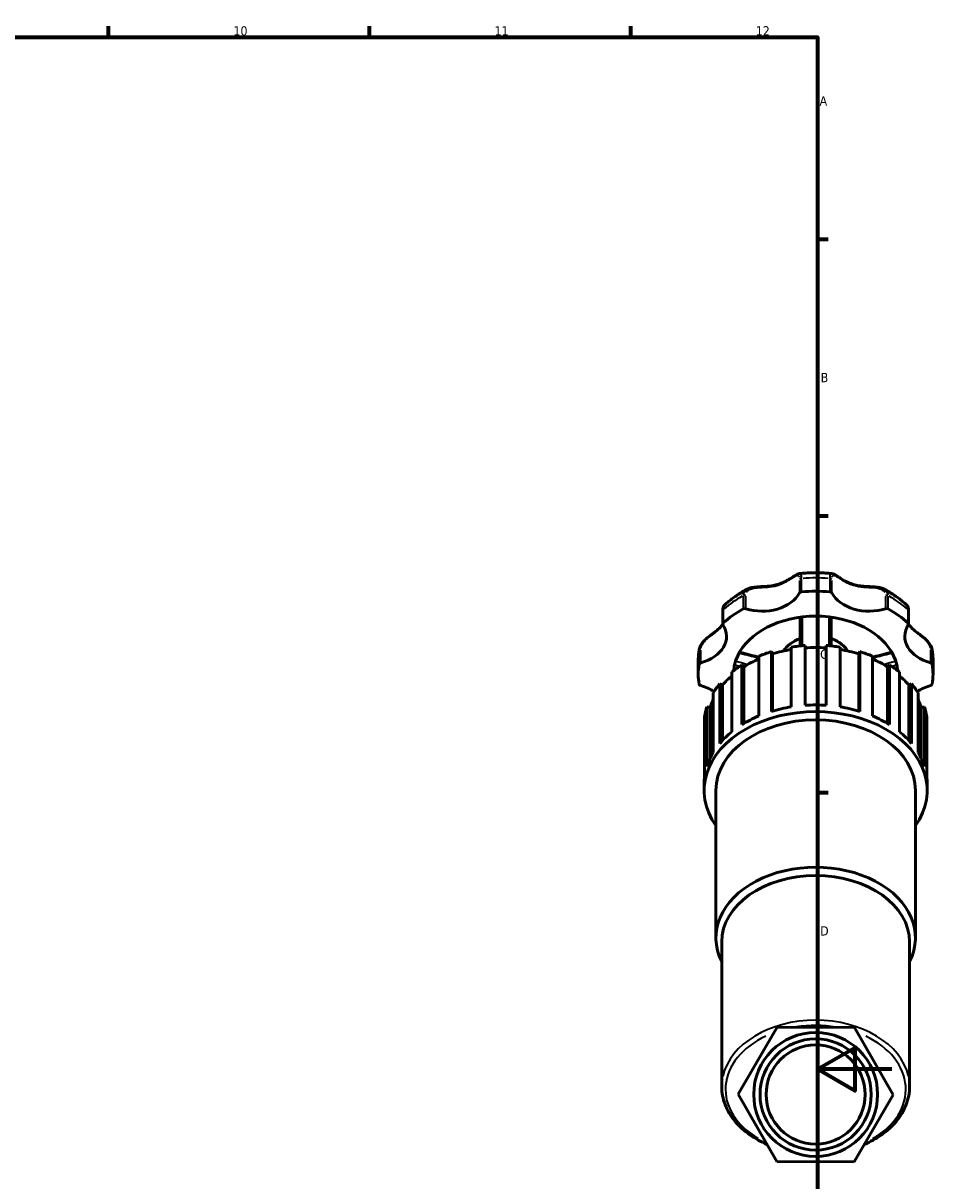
# Model space of a CAD drawing. Header units: millimetres. Extents: x 0 to 983, y 0 to 1098.
# Tile 5 of 8: x 608 to 854, y 267 to 578. Entities that reach past the tile are written whole.
import ezdxf

# ---------------------------------------------------------------- set-up
doc = ezdxf.new("R2010")
doc.units = ezdxf.units.MM
for name, color, linetype, lineweight in [('Border (ISO)', 7, 'Continuous', 70), ('Visible (ISO)', 7, 'Continuous', 50), ('Visible Narrow (ISO)', 7, 'Continuous', 35)]:
    doc.layers.add(name, color=color, linetype=linetype, lineweight=lineweight)
doc.styles.add('Note Text (ISO)', font='tahoma.ttf')

# ---------------------------------------------------------------- blocks, each defined once
blk = doc.blocks.new('Borders Default Border')
at = {"layer": 'Border (ISO)'}
for p, q in [((630.75, 574), (630.75, 576.9)), ((700.83, 574), (700.83, 576.9)), ((770.92, 574), (770.92, 576.9)), ((821, 519.75), (823.9, 519.75)), ((821, 445.5), (823.9, 445.5)), ((821, 371.25), (823.9, 371.25))]:
    blk.add_line(p, q, dxfattribs=at)
at = {"layer": 'Border (ISO)', "flags": 128}
for points in [[(20, 20), (20, 574), (821, 574), (821, 20), (20, 20)], [(841, 297), (821, 297), (831, 302.77), (831, 291.23), (821, 297)]]:
    blk.add_lwpolyline(points, dxfattribs=at)
at = {"layer": 'Border (ISO)', "color": 232, "true_color": 0xca0064, "char_height": 2.5, "attachment_point": 7, "style": 'Note Text (ISO)'}
for s, insert in [('10', (664.29, 574.35)), ('11', (734.37, 574.4)), ('12', (804.46, 574.4)), ('A', (821.59, 555.62)), ('B', (821.89, 481.37)), ('C', (821.73, 407.08)), ('D', (821.73, 332.88))]:
    blk.add_mtext(s, dxfattribs=dict(at, insert=insert))

msp = doc.modelspace()

# ---------------------------------------------------------------- linework, layer by layer
at = {"layer": 'Visible (ISO)'}
for p, q in [((795.599, 420.02), (795.599, 416.456)), ((845.455, 416.456), (845.455, 420.02)), ((813.983, 410.284), (813.983, 394.247)), ((817.727, 394.666), (817.727, 410.703)), ((823.327, 410.703), (823.327, 394.666)), ((827.071, 394.247), (827.071, 410.284)), ((805.28, 407.844), (805.28, 391.806)), ((808.657, 409.06), (808.936, 408.454)), ((808.657, 393.023), (808.657, 409.06)), ((808.936, 408.454), (808.936, 393.107)), ((832.118, 408.454), (832.397, 409.06)), ((832.118, 408.454), (832.118, 393.107)), ((832.397, 409.06), (832.397, 393.023)), ((835.774, 391.806), (835.774, 407.844)), ((789.027, 403.009), (789.027, 406.573)), ((800.749, 405.516), (801.28, 405)), ((800.749, 389.479), (800.749, 405.516)), ((801.28, 405), (801.28, 389.801)), ((839.774, 405), (840.305, 405.516)), ((839.774, 405), (839.774, 389.801)), ((840.305, 405.516), (840.305, 389.479)), ((852.027, 403.009), (852.027, 406.573)), ((798.069, 403.621), (798.069, 387.584)), ((842.985, 387.584), (842.985, 403.621)), ((793.057, 398.029), (793.057, 381.992)), ((794.778, 400.417), (795.507, 400.042)), ((794.778, 384.38), (794.778, 400.417)), ((795.507, 400.042), (795.507, 385.207)), ((845.547, 400.042), (846.276, 400.417)), ((845.547, 400.042), (845.547, 385.207)), ((846.276, 400.417), (846.276, 384.38)), ((847.997, 381.992), (847.997, 398.029)), ((790.733, 391.616), (790.733, 375.579)), ((791.326, 394.263), (792.184, 394.066)), ((791.326, 378.226), (791.326, 394.263)), ((792.184, 394.066), (792.184, 380.388)), ((848.87, 394.066), (849.728, 394.263)), ((848.87, 394.066), (848.87, 380.388)), ((849.728, 394.263), (849.728, 378.226)), ((850.321, 375.579), (850.321, 391.616)), ((790.602, 371.817), (790.602, 373.599)), ((850.452, 371.817), (850.452, 373.599)), ((793.752, 332.281), (793.752, 371.817)), ((847.302, 332.281), (847.302, 371.817)), ((795.327, 292.338), (795.327, 331.167)), ((845.727, 292.338), (845.727, 331.167)), ((810.201, 308.269), (799.743, 290.308)), ((830.986, 308.193), (810.201, 308.269)), ((841.311, 290.154), (830.986, 308.193)), ((799.743, 290.308), (810.068, 272.269)), ((830.853, 272.193), (841.311, 290.154)), ((810.068, 272.269), (830.853, 272.193))]:
    msp.add_line(p, q, dxfattribs=at)
for radius in [16.625, 14.925, 13.3]:
    msp.add_circle((820.527, 290.231), radius, dxfattribs=at)
for centre, major_axis, start_param, end_param in [((806.189, 427.485), (10.691, 0), 4.2891247, 5.9210514), ((816.842, 424.632), (-0.7, 0), 4.8323273, 5.9210514), ((820.527, 403.009), (31.5, 0), 1.450858, 1.6907347), ((824.212, 424.632), (0.7, 0), 0.3621339, 1.450858), ((834.865, 427.485), (-10.691, 0), 0.3621339, 1.9940606), ((820.527, 403.009), (31.5, 0), 2.2362562, 2.4761328), ((801.51, 420.141), (0.7, 0), 1.1475321, 2.2362562), ((839.544, 420.141), (0.7, 0), 0.9053365, 1.9940606), ((820.527, 403.009), (31.5, 0), 0.6654598, 0.9053365), ((796.299, 416.456), (-0.7, 0), 5.6177255, 6.7064496), ((820.527, 403.009), (-22.05, 0), 4.8735584, 6.1220159), ((820.527, 403.009), (22.05, 0), 1.409627, 1.7319657), ((820.527, 403.009), (22.05, 0), 0.1611694, 1.409627), ((844.755, 416.456), (0.7, 0), 5.8599211, 6.9486451), ((785.913, 413.148), (10.691, 0), 5.0745229, 6.7064496), ((855.141, 413.148), (-10.691, 0), 5.8599211, 7.4918477), ((820.527, 389.636), (29.925, 0), 1.6645006, 1.7912513), ((820.527, 389.636), (29.027, 0), 1.474185, 1.6674076), ((820.527, 389.636), (29.925, 0), 1.3503414, 1.477092), ((820.527, 389.636), (29.027, 0), 2.1238253, 2.2957262), ((820.527, 389.636), (29.925, 0), 1.9786599, 2.1054105), ((820.527, 389.636), (29.027, 0), 1.7981876, 1.9815669), ((820.527, 389.636), (29.027, 0), 1.1600258, 1.3434051), ((820.527, 389.636), (29.925, 0), 1.0361821, 1.1629327), ((820.527, 389.636), (29.027, 0), 0.8458665, 1.0177673), ((820.527, 403.009), (-31.5, 0), 6.163247, 6.4031236), ((789.948, 405.615), (-0.7, 0), 5.0745229, 6.163247), ((820.527, 389.636), (29.925, 0), 2.2928192, 2.4195698), ((820.527, 403.009), (-22.05, 0), 6.1220159, 6.2212703), ((820.527, 389.636), (29.925, 0), 0.7220229, 0.8487735), ((820.527, 403.009), (22.05, 0), 0.061915, 0.1611694), ((851.106, 405.615), (0.7, 0), 0.1199383, 1.2086624), ((820.527, 403.009), (31.5, 0), 6.163247, 6.4031236), ((820.527, 389.636), (29.027, 0), 2.4554266, 2.6098854), ((820.527, 389.636), (29.027, 0), 0.5317072, 0.6861661), ((789.948, 400.403), (-0.7, 0), 0.1199383, 1.2086624), ((785.913, 392.871), (10.691, 0), 0.8126333, 1.2086624), ((820.527, 389.636), (29.925, 0), 2.6069784, 2.7337291), ((820.527, 389.636), (29.925, 0), 0.4078636, 0.5346142), ((855.141, 392.871), (10.691, 0), 1.9329302, 2.3289594), ((851.106, 400.403), (0.7, 0), 5.0745229, 6.163247), ((820.527, 389.636), (-29.027, 0), 5.9541706, 6.0656373), ((820.527, 373.599), (-29.925, 0), 4.6186847, 4.8060933), ((820.527, 389.636), (29.027, 0), 0.217548, 0.3290147), ((820.527, 371.817), (-29.925, 0), 2.6786379, 6.74614), ((820.527, 389.636), (-29.925, 0), 6.0627304, 6.189481), ((820.527, 371.817), (-26.775, 0), 3.1415927, 6.2831853), ((820.527, 373.599), (-29.925, 0), 5.2470032, 5.4344118), ((820.527, 373.599), (-29.925, 0), 4.9328439, 5.1202526), ((820.527, 373.599), (-29.925, 0), 4.3045254, 4.491934), ((820.527, 373.599), (-29.925, 0), 3.9903661, 4.1777748), ((820.527, 389.636), (29.925, 0), 0.0937043, 0.2204549), ((820.527, 373.599), (-29.925, 0), 5.5611625, 5.7485711), ((820.527, 373.599), (-29.925, 0), 3.6762069, 3.8636155), ((820.527, 373.599), (-29.925, 0), 5.8753217, 6.0627304), ((820.527, 373.599), (29.925, 0), 0.2204549, 0.4078636), ((820.527, 373.599), (-29.925, 0), 6.189481, 6.2831853), ((820.527, 373.599), (29.925, 0), 0, 0.0937043), ((820.527, 332.281), (-26.775, 0), 2.7968915, 6.6278865), ((820.527, 331.167), (-25.2, 0), 3.1415927, 6.2831853)]:
    msp.add_ellipse(centre, major_axis=major_axis, ratio=0.7071068, start_param=start_param, end_param=end_param, dxfattribs=at)
for points, knots in [([(802.128, 425.83), (802.483, 426.02), (802.873, 426.145), (803.795, 426.35), (804.338, 426.406), (805.234, 426.471), (805.586, 426.489), (806.362, 426.526), (806.785, 426.546), (807.717, 426.608), (808.221, 426.656), (809.233, 426.805), (809.738, 426.909), (810.718, 427.184), (811.192, 427.354), (812.106, 427.751), (812.546, 427.977), (813.385, 428.457), (813.785, 428.711), (814.458, 429.148), (814.739, 429.335), (815.202, 429.62), (815.389, 429.729), (815.772, 429.909), (815.967, 429.986), (816.209, 430.011)], [0.2775925, 0.2775925, 0.2775925, 0.2775925, 0.4052585, 0.4052585, 0.5681733, 0.5681733, 0.6731903, 0.6731903, 0.8014676, 0.8014676, 0.960271, 0.960271, 1.1285553, 1.1285553, 1.2968395, 1.2968395, 1.4651238, 1.4651238, 1.633408, 1.633408, 1.7666248, 1.7666248, 1.86353, 1.86353, 1.9604351, 1.9604351, 1.9604351, 1.9604351]), ([(816.209, 430.011), (816.782, 430.07), (817.356, 430.117), (818.507, 430.187), (819.084, 430.21), (820.238, 430.234), (820.816, 430.234), (821.97, 430.21), (822.547, 430.187), (823.698, 430.117), (824.272, 430.07), (824.845, 430.011)], [4.56861268, 4.56861268, 4.56861268, 4.56861268, 4.6261232, 4.6261232, 4.68363372, 4.68363372, 4.74114424, 4.74114424, 4.79865476, 4.79865476, 4.85616528, 4.85616528, 4.85616528, 4.85616528]), ([(824.845, 430.011), (825.056, 429.989), (825.231, 429.927), (825.623, 429.755), (825.836, 429.63), (826.295, 429.347), (826.539, 429.186), (827.082, 428.832), (827.384, 428.637), (828.09, 428.21), (828.501, 427.98), (829.374, 427.555), (829.837, 427.363), (830.794, 427.044), (831.288, 426.916), (832.308, 426.723), (832.833, 426.657), (833.907, 426.564), (834.457, 426.537), (835.448, 426.49), (835.888, 426.469), (836.666, 426.407), (837.005, 426.371), (837.619, 426.273), (837.895, 426.215), (838.428, 426.057), (838.686, 425.958), (838.926, 425.83)], [0.3251438, 0.3251438, 0.3251438, 0.3251438, 0.4096265, 0.4096265, 0.5212387, 0.5212387, 0.6374534, 0.6374534, 0.7675018, 0.7675018, 0.9295191, 0.9295191, 1.0978033, 1.0978033, 1.2660874, 1.2660874, 1.4343715, 1.4343715, 1.6018117, 1.6018117, 1.732688, 1.732688, 1.8348816, 1.8348816, 1.9214333, 1.9214333, 2.0079851, 2.0079851, 2.0079851, 2.0079851]), ([(796.083, 421.574), (796.439, 421.901), (796.804, 422.22), (797.556, 422.841), (797.942, 423.142), (798.732, 423.728), (799.136, 424.012), (799.963, 424.563), (800.384, 424.829), (801.244, 425.343), (801.682, 425.591), (802.128, 425.83)], [3.79610772, 3.79610772, 3.79610772, 3.79610772, 3.84970142, 3.84970142, 3.90329512, 3.90329512, 3.95688882, 3.95688882, 4.01048253, 4.01048253, 4.06407623, 4.06407623, 4.06407623, 4.06407623]), ([(838.926, 425.83), (839.372, 425.591), (839.81, 425.343), (840.67, 424.829), (841.091, 424.563), (841.918, 424.012), (842.322, 423.728), (843.112, 423.142), (843.498, 422.841), (844.25, 422.22), (844.615, 421.901), (844.971, 421.574)], [5.36070173, 5.36070173, 5.36070173, 5.36070173, 5.41429543, 5.41429543, 5.46788914, 5.46788914, 5.52148284, 5.52148284, 5.57507654, 5.57507654, 5.62867024, 5.62867024, 5.62867024, 5.62867024]), ([(796.083, 421.574), (795.99, 421.488), (795.922, 421.395), (795.811, 421.206), (795.77, 421.11), (795.702, 420.912), (795.676, 420.81), (795.636, 420.598), (795.622, 420.488), (795.603, 420.26), (795.599, 420.142), (795.599, 420.02)], [2.06206072, 2.06206072, 2.06206072, 2.06206072, 2.10676156, 2.10676156, 2.15146241, 2.15146241, 2.19616325, 2.19616325, 2.24086409, 2.24086409, 2.28556493, 2.28556493, 2.28556493, 2.28556493]), ([(845.455, 420.02), (845.455, 420.142), (845.451, 420.26), (845.432, 420.488), (845.418, 420.598), (845.378, 420.81), (845.352, 420.912), (845.284, 421.11), (845.243, 421.206), (845.132, 421.395), (845.064, 421.488), (844.971, 421.574)], [0, 0, 0, 0, 0.04469939, 0.04469939, 0.08939877, 0.08939877, 0.13409816, 0.13409816, 0.17879755, 0.17879755, 0.22349693, 0.22349693, 0.22349693, 0.22349693]), ([(789.289, 409.645), (789.35, 410.005), (789.48, 410.357), (789.858, 411.072), (790.12, 411.43), (790.73, 412.122), (791.084, 412.453), (791.844, 413.102), (792.251, 413.415), (793.128, 414.078), (793.584, 414.418), (794.28, 414.988), (794.545, 415.221), (795.055, 415.726), (795.293, 415.998), (795.536, 416.329), (795.568, 416.375), (795.6, 416.421)], [0.0481534, 0.0481534, 0.0481534, 0.0481534, 0.1601422, 0.1601422, 0.2862116, 0.2862116, 0.4212734, 0.4212734, 0.5721202, 0.5721202, 0.7633475, 0.7633475, 0.8999146, 0.8999146, 1.0541265, 1.0541265, 1.0789542, 1.0789542, 1.0789542, 1.0789542]), ([(816.327, 418.316), (816.327, 417.866), (816.327, 417.417), (816.327, 414.838), (816.327, 412.71), (816.327, 410.587)], [0.40702637, 0.40702637, 0.40702637, 0.40702637, 0.5561217, 0.5561217, 1.26259321, 1.26259321, 1.26259321, 1.26259321]), ([(824.727, 410.587), (824.727, 411.575), (824.727, 412.564), (824.727, 415.14), (824.727, 416.727), (824.727, 418.316)], [0.81198597, 0.81198597, 0.81198597, 0.81198597, 1.14077482, 1.14077482, 1.66755283, 1.66755283, 1.66755283, 1.66755283]), ([(845.454, 416.421), (845.55, 416.281), (845.654, 416.144), (845.994, 415.732), (846.253, 415.464), (846.835, 414.932), (847.159, 414.668), (847.791, 414.178), (848.088, 413.956), (848.643, 413.536), (848.897, 413.342), (849.37, 412.964), (849.589, 412.783), (850.19, 412.25), (850.564, 411.877), (851.171, 411.107), (851.413, 410.715), (851.663, 410.088), (851.727, 409.868), (851.765, 409.645)], [1.2066134, 1.2066134, 1.2066134, 1.2066134, 1.2815851, 1.2815851, 1.4357976, 1.4357976, 1.5900101, 1.5900101, 1.7109011, 1.7109011, 1.8069683, 1.8069683, 1.8885015, 1.8885015, 2.0353051, 2.0353051, 2.168022, 2.168022, 2.2374107, 2.2374107, 2.2374107, 2.2374107]), ([(811.908, 409.236), (812.165, 409.653), (812.478, 410.049), (813.428, 411.017), (814.146, 411.542), (815.388, 412.2), (815.848, 412.402), (816.327, 412.574)], [3.55215622, 3.55215622, 3.55215622, 3.55215622, 3.74793634, 3.74793634, 4.06954472, 4.06954472, 4.24231493, 4.24231493, 4.24231493, 4.24231493]), ([(824.727, 412.574), (825.285, 412.374), (825.816, 412.133), (827.118, 411.402), (827.828, 410.85), (828.684, 409.909), (828.934, 409.58), (829.146, 409.236)], [5.18246303, 5.18246303, 5.18246303, 5.18246303, 5.38359373, 5.38359373, 5.71119881, 5.71119881, 5.87262174, 5.87262174, 5.87262174, 5.87262174]), ([(789.027, 406.573), (789.027, 406.779), (789.031, 406.984), (789.045, 407.396), (789.055, 407.601), (789.083, 408.011), (789.1, 408.216), (789.142, 408.626), (789.167, 408.83), (789.223, 409.238), (789.254, 409.442), (789.289, 409.645)], [3.14159265, 3.14159265, 3.14159265, 3.14159265, 3.1656784, 3.1656784, 3.18976414, 3.18976414, 3.21384989, 3.21384989, 3.23793563, 3.23793563, 3.26202137, 3.26202137, 3.26202137, 3.26202137]), ([(800.111, 408.9), (800.56, 408.786), (801.01, 408.672), (802.333, 408.337), (803.206, 408.116), (804.48, 407.795), (804.88, 407.695), (805.28, 407.594)], [0.22971672, 0.22971672, 0.22971672, 0.22971672, 0.37297213, 0.37297213, 0.65139692, 0.65139692, 0.7787741, 0.7787741, 0.7787741, 0.7787741]), ([(835.774, 407.594), (836.174, 407.695), (836.574, 407.795), (837.848, 408.116), (838.721, 408.337), (840.044, 408.672), (840.494, 408.786), (840.943, 408.9)], [0.80994378, 0.80994378, 0.80994378, 0.80994378, 0.9373209, 0.9373209, 1.21574568, 1.21574568, 1.35900107, 1.35900107, 1.35900107, 1.35900107]), ([(851.765, 409.645), (851.8, 409.442), (851.831, 409.238), (851.887, 408.83), (851.912, 408.626), (851.954, 408.216), (851.971, 408.011), (851.999, 407.601), (852.01, 407.396), (852.024, 406.984), (852.027, 406.779), (852.027, 406.573)], [6.16275659, 6.16275659, 6.16275659, 6.16275659, 6.18684233, 6.18684233, 6.21092807, 6.21092807, 6.23501382, 6.23501382, 6.25909956, 6.25909956, 6.28318531, 6.28318531, 6.28318531, 6.28318531]), ([(807.449, 276.846), (805.831, 277.549), (804.322, 278.386), (801.375, 280.441), (799.989, 281.701), (797.716, 284.456), (796.829, 285.952), (795.634, 289.078), (795.327, 290.707), (795.327, 292.338)], [2.1222752, 2.1222752, 2.1222752, 2.1222752, 2.3494218, 2.3494218, 2.6134788, 2.6134788, 2.8775357, 2.8775357, 3.1415927, 3.1415927, 3.1415927, 3.1415927]), ([(845.727, 292.338), (845.727, 290.707), (845.42, 289.078), (844.225, 285.952), (843.338, 284.456), (841.065, 281.701), (839.679, 280.441), (836.716, 278.374), (835.187, 277.53), (833.548, 276.821)], [0, 0, 0, 0, 0.2640569, 0.2640569, 0.5281139, 0.5281139, 0.7921708, 0.7921708, 1.0220146, 1.0220146, 1.0220146, 1.0220146])]:
    msp.add_open_spline(points, degree=3, knots=knots, dxfattribs=at)
at = {"layer": 'Visible Narrow (ISO)'}
for p, q in [((816.187, 428.193), (816.187, 424.985)), ((816.758, 425.301), (816.758, 428.509)), ((824.296, 428.509), (824.296, 425.301)), ((824.867, 424.985), (824.867, 428.193)), ((801.078, 423.916), (801.078, 420.709)), ((801.798, 420.771), (801.798, 423.978)), ((839.256, 423.978), (839.256, 420.771)), ((839.976, 420.709), (839.976, 423.916)), ((795.748, 416.94), (795.748, 420.147)), ((845.306, 420.147), (845.306, 416.94)), ((789.253, 409.06), (789.253, 405.853)), ((789.7, 406.256), (789.7, 409.464)), ((851.354, 409.464), (851.354, 406.256)), ((851.801, 405.853), (851.801, 409.06))]:
    msp.add_line(p, q, dxfattribs=at)
msp.add_arc((820.527, 290.938), 17.625, 79.77004, 99.80754, dxfattribs=at)
for centre, major_axis, start_param, end_param in [((820.527, 406.573), (31.5, 0), 1.4628518, 1.6787408), ((816.842, 428.196), (-0.7, 0), 4.8867635, 5.8666152), ((824.212, 428.196), (0.7, 0), 0.4165701, 1.3964218), ((820.527, 406.573), (31.5, 0), 2.24825, 2.464139), ((801.51, 423.705), (-0.7, 0), 4.3435609, 5.3234126), ((839.544, 423.705), (0.7, 0), 0.9597727, 1.9396244), ((820.527, 406.573), (31.5, 0), 0.6774537, 0.8933427), ((796.299, 420.02), (-0.7, 0), 5.6509985, 6.2499123), ((844.755, 420.02), (0.7, 0), 0.033273, 0.6321868), ((820.527, 406.399), (9.45, 0), 2.0648107, 2.6670967), ((820.527, 406.399), (9.45, 0), 0.4744959, 1.076782), ((820.527, 406.573), (-31.5, 0), 6.1692439, 6.2771884), ((789.948, 409.179), (-0.7, 0), 5.1289591, 6.1088108), ((851.106, 409.179), (0.7, 0), 0.1743745, 1.1542262), ((820.527, 406.573), (31.5, 0), 0.0059969, 0.1139414), ((820.527, 292.338), (25.2, 0), 0.1570796, 2.984513), ((820.527, 291.631), (24.2, 0), 1.3448495, 1.7863167), ((820.527, 291.631), (-24.2, 0), 5.2962294, 7.1643803), ((820.527, 291.631), (24.2, 0), 5.3993159, 7.2658239)]:
    msp.add_ellipse(centre, major_axis=major_axis, ratio=0.7071068, start_param=start_param, end_param=end_param, dxfattribs=at)
for points, knots in [([(801.954, 424.902), (802.014, 425.033), (802.092, 425.155), (802.388, 425.506), (802.669, 425.696), (803.407, 426.008), (803.888, 426.111), (804.933, 426.245), (805.499, 426.276), (806.764, 426.342), (807.465, 426.376), (809.092, 426.559), (810.01, 426.752), (811.733, 427.366), (812.537, 427.785), (813.898, 428.608), (814.475, 429.01), (815.237, 429.44), (815.487, 429.547), (815.82, 429.542), (815.93, 429.481), (816.06, 429.276), (816.098, 429.175), (816.126, 429.052)], [0.1142792, 0.1142792, 0.1142792, 0.1142792, 0.181011, 0.181011, 0.3258199, 0.3258199, 0.5000343, 0.5000343, 0.6823148, 0.6823148, 0.9056295, 0.9056295, 1.2117979, 1.2117979, 1.5180739, 1.5180739, 1.7918654, 1.7918654, 1.965794, 1.965794, 2.0940918, 2.0940918, 2.171304, 2.171304, 2.171304, 2.171304]), ([(816.757, 428.819), (816.748, 429.282), (816.689, 429.627), (816.498, 429.949), (816.395, 430.011), (816.265, 430.013)], [-2.26932571, -2.26932571, -2.26932571, -2.26932571, -2.09409182, -2.09409182, -1.9766925, -1.9766925, -1.9766925, -1.9766925]), ([(824.789, 430.013), (824.648, 430.011), (824.538, 429.937), (824.391, 429.65), (824.345, 429.456), (824.308, 429.091), (824.3, 428.96), (824.297, 428.819)], [-0.30888658, -0.30888658, -0.30888658, -0.30888658, -0.18101094, -0.18101094, -0.06961959, -0.06961959, -0.01625719, -0.01625719, -0.01625719, -0.01625719]), ([(824.928, 429.053), (824.953, 429.159), (824.984, 429.249), (825.109, 429.477), (825.233, 429.548), (825.592, 429.539), (825.845, 429.426), (826.459, 429.075), (826.822, 428.834), (827.706, 428.27), (828.244, 427.941), (829.61, 427.247), (830.474, 426.919), (832.285, 426.498), (833.233, 426.404), (835.043, 426.298), (835.912, 426.277), (837.219, 426.101), (837.695, 425.995), (838.385, 425.691), (838.634, 425.524), (838.938, 425.192), (839.03, 425.053), (839.1, 424.901)], [0.1142792, 0.1142792, 0.1142792, 0.1142792, 0.1810109, 0.1810109, 0.3258197, 0.3258197, 0.5000342, 0.5000342, 0.6823146, 0.6823146, 0.9056391, 0.9056391, 1.2118348, 1.2118348, 1.5181331, 1.5181331, 1.7919196, 1.7919196, 1.9658362, 1.9658362, 2.0941418, 2.0941418, 2.171304, 2.171304, 2.171304, 2.171304]), ([(802.03, 425.774), (801.84, 425.661), (801.674, 425.528), (801.352, 425.165), (801.22, 424.92), (801.11, 424.506), (801.088, 424.36), (801.081, 424.209)], [-0.26371291, -0.26371291, -0.26371291, -0.26371291, -0.18101104, -0.18101104, -0.06961963, -0.06961963, -0.01387963, -0.01387963, -0.01387963, -0.01387963]), ([(839.973, 424.209), (839.949, 424.69), (839.774, 425.11), (839.338, 425.561), (839.19, 425.675), (839.024, 425.774)], [-2.27170322, -2.27170322, -2.27170322, -2.27170322, -2.09414183, -2.09414183, -2.02186499, -2.02186499, -2.02186499, -2.02186499]), ([(845.001, 421.544), (845.028, 421.514), (845.054, 421.48), (845.166, 421.302), (845.233, 421.102), (845.29, 420.72), (845.302, 420.574), (845.305, 420.417)], [-0.21232209, -0.21232209, -0.21232209, -0.21232209, -0.18115701, -0.18115701, -0.06967577, -0.06967577, -0.01117485, -0.01117485, -0.01117485, -0.01117485]), ([(816.968, 411.033), (816.976, 412.909), (816.981, 414.789), (816.986, 417.116), (816.987, 417.564), (816.988, 418.011)], [-1.17973304, -1.17973304, -1.17973304, -1.17973304, -0.5561217, -0.5561217, -0.40774569, -0.40774569, -0.40774569, -0.40774569]), ([(824.066, 418.011), (824.069, 416.425), (824.073, 414.839), (824.08, 412.514), (824.083, 411.773), (824.086, 411.033)], [-1.66683351, -1.66683351, -1.66683351, -1.66683351, -1.14077482, -1.14077482, -0.89484614, -0.89484614, -0.89484614, -0.89484614]), ([(789.737, 410.038), (789.744, 410.074), (789.751, 410.111), (789.823, 410.423), (789.936, 410.703), (790.294, 411.34), (790.567, 411.691), (791.252, 412.421), (791.679, 412.788), (792.544, 413.483), (792.982, 413.808), (793.858, 414.486), (794.286, 414.838), (794.932, 415.468), (795.174, 415.739), (795.39, 416.024)], [0.05484106, 0.05484106, 0.05484106, 0.05484106, 0.06967589, 0.06967589, 0.18115732, 0.18115732, 0.32608318, 0.32608318, 0.50026826, 0.50026826, 0.6826691, 0.6826691, 0.89304588, 0.89304588, 1.04198016, 1.04198016, 1.04198016, 1.04198016]), ([(845.664, 416.024), (845.929, 415.674), (846.235, 415.345), (847.09, 414.554), (847.69, 414.104), (848.808, 413.248), (849.304, 412.861), (850.031, 412.182), (850.286, 411.918), (850.925, 411.126), (851.215, 410.568), (851.315, 410.037)], [1.24357972, 1.24357972, 1.24357972, 1.24357972, 1.42676404, 1.42676404, 1.7001615, 1.7001615, 1.89809124, 1.89809124, 2.01379281, 2.01379281, 2.23072365, 2.23072365, 2.23072365, 2.23072365]), ([(800.263, 408.634), (801.082, 408.426), (801.902, 408.218), (803.487, 407.818), (804.251, 407.626), (805.016, 407.434)], [0.26410422, 0.26410422, 0.26410422, 0.26410422, 0.52539257, 0.52539257, 0.76881556, 0.76881556, 0.76881556, 0.76881556]), ([(836.038, 407.434), (836.8, 407.625), (837.561, 407.817), (839.146, 408.217), (839.969, 408.425), (840.791, 408.634)], [0.81990231, 0.81990231, 0.81990231, 0.81990231, 1.06238428, 1.06238428, 1.32461358, 1.32461358, 1.32461358, 1.32461358])]:
    msp.add_open_spline(points, degree=3, knots=knots, dxfattribs=at)
for points in [[(795.749, 420.417), (795.761, 420.957), (795.881, 421.348), (796.055, 421.542)], [(789.285, 409.624), (789.265, 409.501), (789.254, 409.378), (789.253, 409.258)], [(851.801, 409.258), (851.799, 409.378), (851.788, 409.5), (851.767, 409.624)], [(798.834, 405.493), (799.259, 405.386), (799.685, 405.278), (800.111, 405.171)], [(802.133, 405.65), (801.149, 405.899), (800.165, 406.148), (799.181, 406.398)], [(841.873, 406.398), (840.889, 406.148), (839.905, 405.899), (838.921, 405.65)], [(840.943, 405.171), (841.369, 405.278), (841.795, 405.386), (842.22, 405.493)]]:
    msp.add_open_spline(points, degree=3, dxfattribs=at)

# ---------------------------------------------------------------- block references
msp.add_blockref('Borders Default Border', (0, 0))

doc.saveas('drawing.dxf')
